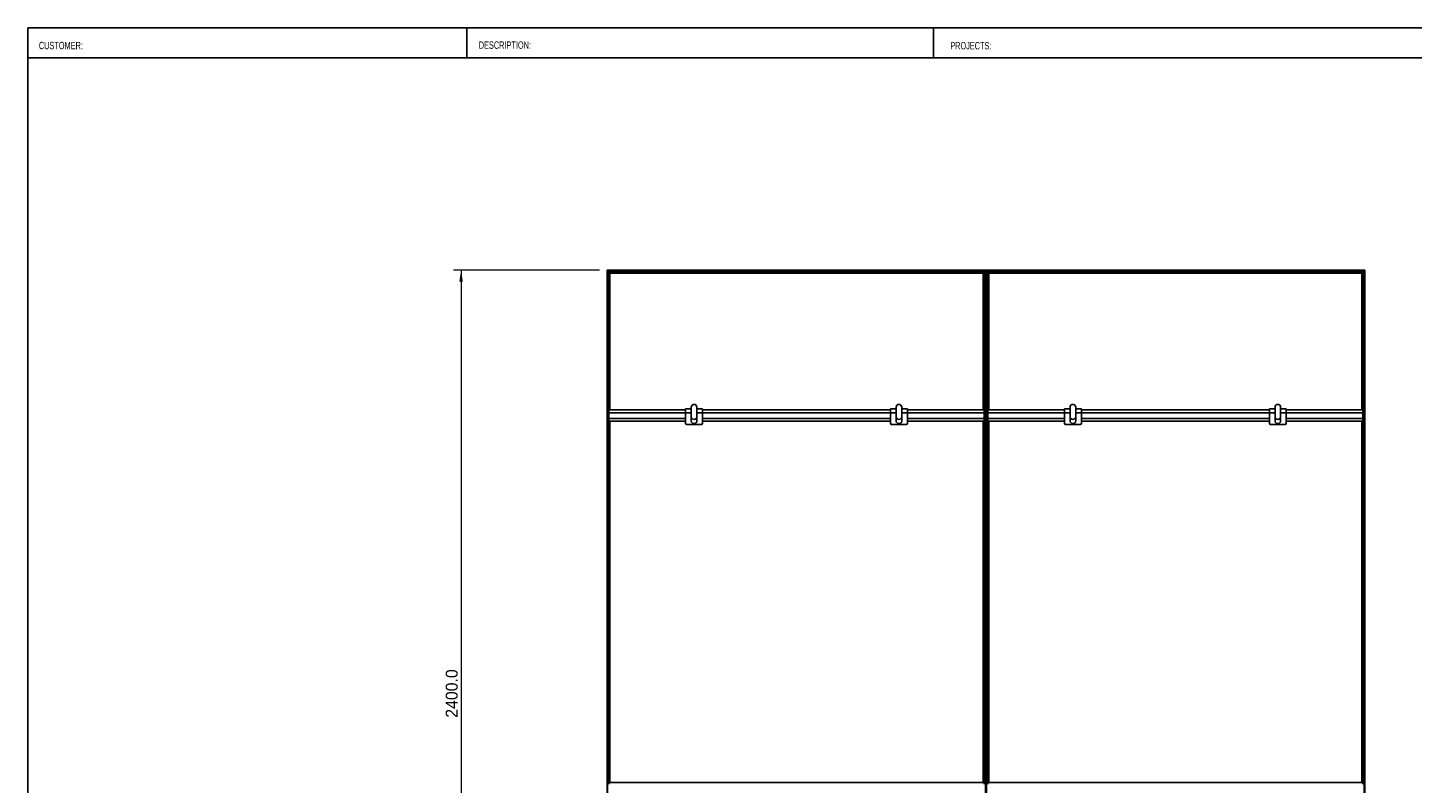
# Model space of a CAD drawing. Header units: millimetres. Extents: x 130 to 5859, y 139 to 4070.
# Tile 2 of 3: x 130 to 3806, y 2064 to 4070. Entities that reach past the tile are written whole.
import ezdxf

# ---------------------------------------------------------------- set-up
doc = ezdxf.new("R2010")
doc.units = ezdxf.units.MM
doc.header["$LTSCALE"] = 20
doc.layers.add('1轮廓实线层', color=7, linetype='Continuous')
doc.styles.add('SLDTEXTSTYLE1', font='Arial Narrow', dxfattribs={"width": 0.87})
doc.styles.add('SLDTEXTSTYLE2', font='ARIAL.TTF', dxfattribs={"width": 0.948})
doc.styles.add('SLDTEXTSTYLE3', font='ARIALBD.TTF', dxfattribs={"width": 0.948})
doc.dimstyles.new('SLDDIMSTYLE0', dxfattribs={"dimtxt": 30.819824, "dimasz": 30.819824, "dimexe": 0, "dimexo": 0.0625, "dimgap": 7.704956, "dimtad": 1, "dimdec": 1, "dimrnd": 1e-09, "dimzin": 4, "dimdsep": 46, "dimtxsty": 'SLDTEXTSTYLE3', "dimsah": 1, "dimcen": 0.09, "dimadec": 0, "dimazin": 1, "dimtfac": 1, "dimtdec": 1, "dimtofl": 0, "dimtmove": 0, "dimatfit": 3, "dimfxl": 1, "dimfrac": 2, "dimtolj": 1, "dimtzin": 12, "dimarcsym": 0})

# ---------------------------------------------------------------- blocks, each defined once
blk = doc.blocks.new('_D')
at = {"color": 7, "linetype": 'Continuous', "lineweight": 18}
for p, q in [((1648.5, 3426.3), (1261, 3426.3)), ((1281, 3426.3), (1281, 1026.3)), ((1648.5, 1026.3), (1261, 1026.3))]:
    blk.add_line(p, q, dxfattribs=at)
for points in [[(1281, 3426.3), (1276.3, 3395.5), (1285.8, 3395.5)], [(1281, 1026.3), (1285.8, 1057.1), (1276.3, 1057.1)]]:
    blk.add_solid(points, dxfattribs=at)
at = {"color": 7, "linetype": 'Continuous', "lineweight": 18, "insert": (1240.1, 2238.4), "char_height": 31.75, "attachment_point": 1, "rotation": 90, "style": 'SLDTEXTSTYLE2'}
blk.add_mtext('2400.0', dxfattribs=at)

msp = doc.modelspace()

# ---------------------------------------------------------------- linework, layer by layer
at = {"color": 7, "linetype": 'Continuous', "lineweight": 25}
for p, q in [((5806.63, 4070), (130.48, 4070)), ((130.48, 140), (130.48, 4070)), ((1296.01, 3990), (1296.01, 4070)), ((2534.93, 3990), (2534.93, 4070)), ((130.48, 3990), (5806.63, 3990))]:
    msp.add_line(p, q, dxfattribs=at)
at = {"layer": '1轮廓实线层'}
for p, q in [((2674.22, 3426.29), (1668.48, 3426.29)), ((1668.48, 3426.29), (1668.48, 1026.29)), ((2673.87, 3425.94), (1668.83, 3425.94)), ((1669.63, 3425.14), (1668.83, 3425.94)), ((1668.83, 1026.64), (1668.83, 3425.94)), ((1668.83, 3425.94), (1669.63, 3425.14)), ((2673.07, 3425.14), (1669.63, 3425.14)), ((1669.63, 3425.14), (1669.63, 1027.44)), ((2672.72, 3424.79), (1669.98, 3424.79)), ((1673.73, 3421.04), (1669.98, 3424.79)), ((1669.98, 1027.79), (1669.98, 3424.79)), ((1673.73, 3421.04), (1669.98, 3424.79)), ((1669.98, 3420.09), (1673.73, 3420.09)), ((2668.97, 3421.04), (1673.73, 3421.04)), ((1673.73, 3421.04), (1673.73, 3055.49)), ((1673.73, 3055.49), (1674.08, 3420.69)), ((2668.62, 3420.69), (1674.08, 3420.69)), ((1674.88, 3419.89), (1674.08, 3420.69)), ((1674.08, 3420.69), (1674.88, 3419.89)), ((2667.82, 3419.89), (1674.88, 3419.89)), ((1674.88, 3419.89), (1675.23, 3055.49)), ((2667.47, 3419.54), (1675.23, 3419.54)), ((1675.93, 3418.84), (1675.23, 3419.54)), ((1675.23, 3055.49), (1675.23, 3419.54)), ((1675.93, 3418.84), (1675.23, 3419.54)), ((2666.77, 3418.84), (1675.93, 3418.84)), ((1675.93, 3055.49), (1675.93, 3418.84)), ((2666.77, 3418.84), (2667.47, 3419.54)), ((2666.77, 3418.84), (2667.47, 3419.54)), ((2666.77, 3055.49), (2666.77, 3418.84)), ((2667.47, 3055.49), (2667.82, 3419.89)), ((2667.47, 3419.54), (2667.47, 3055.49)), ((2667.82, 3419.89), (2668.62, 3420.69)), ((2668.62, 3420.69), (2667.82, 3419.89)), ((2668.62, 3420.69), (2668.97, 3055.49)), ((2668.97, 3421.04), (2672.72, 3424.79)), ((2668.97, 3421.04), (2672.72, 3424.79)), ((2668.97, 3055.49), (2668.97, 3421.04)), ((2672.72, 3420.09), (2668.97, 3420.09)), ((2672.72, 3424.79), (2672.72, 1027.79)), ((2673.07, 3425.14), (2673.87, 3425.94)), ((2673.87, 3425.94), (2673.07, 3425.14)), ((2673.07, 1027.44), (2673.07, 3425.14)), ((2673.87, 3425.94), (2673.87, 1026.64)), ((3679.96, 3426.29), (2674.22, 3426.29)), ((2674.22, 3426.29), (2674.22, 1026.29)), ((2674.22, 1026.29), (2674.22, 3426.29)), ((3679.61, 3425.94), (2674.57, 3425.94)), ((2675.37, 3425.14), (2674.57, 3425.94)), ((2674.57, 1026.64), (2674.57, 3425.94)), ((2674.57, 3425.94), (2675.37, 3425.14)), ((3678.81, 3425.14), (2675.37, 3425.14)), ((2675.37, 3425.14), (2675.37, 1027.44)), ((3678.46, 3424.79), (2675.72, 3424.79)), ((2679.47, 3421.04), (2675.72, 3424.79)), ((2675.72, 1027.79), (2675.72, 3424.79)), ((2679.47, 3421.04), (2675.72, 3424.79)), ((2675.72, 3420.09), (2679.47, 3420.09)), ((3674.71, 3421.04), (2679.47, 3421.04)), ((2679.47, 3421.04), (2679.47, 3055.49)), ((2679.47, 3055.49), (2679.82, 3420.69)), ((3674.36, 3420.69), (2679.82, 3420.69)), ((2680.62, 3419.89), (2679.82, 3420.69)), ((2679.82, 3420.69), (2680.62, 3419.89)), ((3673.56, 3419.89), (2680.62, 3419.89)), ((2680.62, 3419.89), (2680.97, 3055.49)), ((3673.21, 3419.54), (2680.97, 3419.54)), ((2681.67, 3418.84), (2680.97, 3419.54)), ((2680.97, 3055.49), (2680.97, 3419.54)), ((2681.67, 3418.84), (2680.97, 3419.54)), ((2681.67, 3055.49), (2681.67, 3418.84)), ((3672.51, 3418.84), (2681.67, 3418.84)), ((3672.51, 3418.84), (3673.21, 3419.54)), ((3672.51, 3418.84), (3673.21, 3419.54)), ((3672.51, 3055.49), (3672.51, 3418.84)), ((3673.21, 3055.49), (3673.56, 3419.89)), ((3673.21, 3419.54), (3673.21, 3055.49)), ((3673.56, 3419.89), (3674.36, 3420.69)), ((3674.36, 3420.69), (3673.56, 3419.89)), ((3674.36, 3420.69), (3674.71, 3055.49)), ((3674.71, 3421.04), (3678.46, 3424.79)), ((3674.71, 3421.04), (3678.46, 3424.79)), ((3674.71, 3055.49), (3674.71, 3421.04)), ((3678.46, 3420.09), (3674.71, 3420.09)), ((3678.46, 3424.79), (3678.46, 1027.79)), ((3678.81, 3425.14), (3679.61, 3425.94)), ((3679.61, 3425.94), (3678.81, 3425.14)), ((3678.81, 1027.44), (3678.81, 3425.14)), ((3679.61, 3425.94), (3679.61, 1026.64)), ((3679.96, 1026.29), (3679.96, 3426.29)), ((1673.73, 3400.49), (1669.98, 3400.49)), ((1669.98, 3388.09), (1673.73, 3388.09)), ((2668.97, 3400.49), (2672.72, 3400.49)), ((2672.72, 3388.09), (2668.97, 3388.09)), ((2679.47, 3400.49), (2675.72, 3400.49)), ((2675.72, 3388.09), (2679.47, 3388.09)), ((3674.71, 3400.49), (3678.46, 3400.49)), ((3678.46, 3388.09), (3674.71, 3388.09)), ((1673.73, 3368.49), (1669.98, 3368.49)), ((1669.98, 3356.09), (1673.73, 3356.09)), ((2668.97, 3368.49), (2672.72, 3368.49)), ((2672.72, 3356.09), (2668.97, 3356.09)), ((2679.47, 3368.49), (2675.72, 3368.49)), ((2675.72, 3356.09), (2679.47, 3356.09)), ((3674.71, 3368.49), (3678.46, 3368.49)), ((3678.46, 3356.09), (3674.71, 3356.09)), ((1673.73, 3336.49), (1669.98, 3336.49)), ((1669.98, 3324.09), (1673.73, 3324.09)), ((2668.97, 3336.49), (2672.72, 3336.49)), ((2672.72, 3324.09), (2668.97, 3324.09)), ((2679.47, 3336.49), (2675.72, 3336.49)), ((2675.72, 3324.09), (2679.47, 3324.09)), ((3674.71, 3336.49), (3678.46, 3336.49)), ((3678.46, 3324.09), (3674.71, 3324.09)), ((1673.73, 3304.49), (1669.98, 3304.49)), ((1669.98, 3292.09), (1673.73, 3292.09)), ((1673.73, 3272.49), (1669.98, 3272.49)), ((2668.97, 3304.49), (2672.72, 3304.49)), ((2672.72, 3292.09), (2668.97, 3292.09)), ((2668.97, 3272.49), (2672.72, 3272.49)), ((2679.47, 3304.49), (2675.72, 3304.49)), ((2675.72, 3292.09), (2679.47, 3292.09)), ((2679.47, 3272.49), (2675.72, 3272.49)), ((3674.71, 3304.49), (3678.46, 3304.49)), ((3678.46, 3292.09), (3674.71, 3292.09)), ((3674.71, 3272.49), (3678.46, 3272.49)), ((1669.98, 3260.09), (1673.73, 3260.09)), ((1673.73, 3240.49), (1669.98, 3240.49)), ((2672.72, 3260.09), (2668.97, 3260.09)), ((2668.97, 3240.49), (2672.72, 3240.49)), ((2675.72, 3260.09), (2679.47, 3260.09)), ((2679.47, 3240.49), (2675.72, 3240.49)), ((3678.46, 3260.09), (3674.71, 3260.09)), ((3674.71, 3240.49), (3678.46, 3240.49)), ((1669.98, 3228.09), (1673.73, 3228.09)), ((1673.73, 3208.49), (1669.98, 3208.49)), ((2672.72, 3228.09), (2668.97, 3228.09)), ((2668.97, 3208.49), (2672.72, 3208.49)), ((2675.72, 3228.09), (2679.47, 3228.09)), ((2679.47, 3208.49), (2675.72, 3208.49)), ((3678.46, 3228.09), (3674.71, 3228.09)), ((3674.71, 3208.49), (3678.46, 3208.49)), ((1669.98, 3196.09), (1673.73, 3196.09)), ((1673.73, 3176.49), (1669.98, 3176.49)), ((1669.98, 3164.09), (1673.73, 3164.09)), ((2672.72, 3196.09), (2668.97, 3196.09)), ((2668.97, 3176.49), (2672.72, 3176.49)), ((2672.72, 3164.09), (2668.97, 3164.09)), ((2675.72, 3196.09), (2679.47, 3196.09)), ((2679.47, 3176.49), (2675.72, 3176.49)), ((2675.72, 3164.09), (2679.47, 3164.09)), ((3678.46, 3196.09), (3674.71, 3196.09)), ((3674.71, 3176.49), (3678.46, 3176.49)), ((3678.46, 3164.09), (3674.71, 3164.09)), ((1673.73, 3144.49), (1669.98, 3144.49)), ((1669.98, 3132.09), (1673.73, 3132.09)), ((2668.97, 3144.49), (2672.72, 3144.49)), ((2672.72, 3132.09), (2668.97, 3132.09)), ((2679.47, 3144.49), (2675.72, 3144.49)), ((2675.72, 3132.09), (2679.47, 3132.09)), ((3674.71, 3144.49), (3678.46, 3144.49)), ((3678.46, 3132.09), (3674.71, 3132.09)), ((1673.73, 3112.49), (1669.98, 3112.49)), ((1669.98, 3100.09), (1673.73, 3100.09)), ((2668.97, 3112.49), (2672.72, 3112.49)), ((2672.72, 3100.09), (2668.97, 3100.09)), ((2679.47, 3112.49), (2675.72, 3112.49)), ((2675.72, 3100.09), (2679.47, 3100.09)), ((3674.71, 3112.49), (3678.46, 3112.49)), ((3678.46, 3100.09), (3674.71, 3100.09)), ((1673.73, 3080.49), (1669.98, 3080.49)), ((1669.98, 3068.09), (1673.73, 3068.09)), ((1673.35, 3058.49), (1670.35, 3058.49)), ((1670.35, 3058.49), (1670.35, 3049.49)), ((1673.35, 3058.49), (1673.35, 3049.49)), ((1876.85, 3055.49), (1673.73, 3055.49)), ((1891.85, 3058.64), (1876.85, 3058.64)), ((1876.85, 3058.64), (1876.85, 3047.99)), ((1891.85, 3037.65), (1891.85, 3062.63)), ((1906.85, 3037.65), (1906.85, 3062.63)), ((1921.85, 3058.64), (1906.85, 3058.64)), ((1921.85, 3058.64), (1921.85, 3047.99)), ((2420.85, 3055.49), (1921.85, 3055.49)), ((2435.85, 3058.64), (2420.85, 3058.64)), ((2420.85, 3058.64), (2420.85, 3047.99)), ((2435.85, 3037.65), (2435.85, 3062.63)), ((2450.85, 3037.65), (2450.85, 3062.63)), ((2465.85, 3058.64), (2450.85, 3058.64)), ((2465.85, 3058.64), (2465.85, 3047.99)), ((2668.97, 3055.49), (2465.85, 3055.49)), ((2668.97, 3080.49), (2672.72, 3080.49)), ((2672.72, 3068.09), (2668.97, 3068.09)), ((2672.35, 3058.49), (2669.35, 3058.49)), ((2669.35, 3058.49), (2669.35, 3049.49)), ((2672.35, 3058.49), (2672.35, 3049.49)), ((2679.47, 3080.49), (2675.72, 3080.49)), ((2675.72, 3068.09), (2679.47, 3068.09)), ((2679.09, 3058.49), (2676.09, 3058.49)), ((2676.09, 3058.49), (2676.09, 3049.49)), ((2679.09, 3058.49), (2679.09, 3049.49)), ((2882.59, 3055.49), (2679.47, 3055.49)), ((2897.59, 3058.64), (2882.59, 3058.64)), ((2882.59, 3058.64), (2882.59, 3047.99)), ((2897.59, 3037.65), (2897.59, 3062.63)), ((2912.59, 3037.65), (2912.59, 3062.63)), ((2927.59, 3058.64), (2912.59, 3058.64)), ((2927.59, 3058.64), (2927.59, 3047.99)), ((3426.59, 3055.49), (2927.59, 3055.49)), ((3441.59, 3058.64), (3426.59, 3058.64)), ((3426.59, 3058.64), (3426.59, 3047.99)), ((3441.59, 3037.65), (3441.59, 3062.63)), ((3456.59, 3037.65), (3456.59, 3062.63)), ((3471.59, 3058.64), (3456.59, 3058.64)), ((3471.59, 3058.64), (3471.59, 3047.99)), ((3674.71, 3055.49), (3471.59, 3055.49)), ((3674.71, 3080.49), (3678.46, 3080.49)), ((3678.46, 3068.09), (3674.71, 3068.09)), ((3678.09, 3058.49), (3675.09, 3058.49)), ((3675.09, 3058.49), (3675.09, 3049.49)), ((3678.09, 3058.49), (3678.09, 3049.49)), ((1670.35, 3048.49), (1669.98, 3048.49)), ((1669.98, 3036.09), (1670.35, 3036.09)), ((1670.35, 3016.49), (1669.98, 3016.49)), ((1673.35, 3049.49), (1670.35, 3049.49)), ((1670.35, 3021.58), (1670.35, 3049.49)), ((1673.35, 3021.58), (1670.35, 3021.58)), ((1670.35, 3021.58), (1670.35, 3017.78)), ((1673.35, 3017.78), (1670.35, 3017.78)), ((1670.35, 2979.98), (1670.35, 3017.78)), ((1673.35, 3021.58), (1673.35, 3049.49)), ((1673.35, 3047.99), (1876.85, 3047.99)), ((1673.35, 3032.99), (1876.85, 3032.99)), ((1673.35, 3025.49), (1876.85, 3025.49)), ((1673.35, 3021.58), (1673.35, 3017.78)), ((1673.35, 2979.98), (1673.35, 3017.78)), ((1673.73, 3016.49), (1673.35, 3016.49)), ((1674.08, 3025.49), (1673.73, 2066.77)), ((1673.73, 2066.77), (1674.08, 3025.49)), ((1674.88, 2066.77), (1675.23, 3025.49)), ((1675.23, 3025.49), (1674.88, 2066.77)), ((1675.93, 2066.77), (1675.93, 3025.49)), ((1876.85, 3047.99), (1876.85, 3019.99)), ((1876.85, 3047.99), (1891.85, 3047.99)), ((1879.85, 3016.99), (1918.85, 3016.99)), ((1891.85, 3037.58), (1891.85, 3037.65)), ((1891.85, 3026.49), (1891.85, 3037.58)), ((1906.85, 3047.99), (1921.85, 3047.99)), ((1906.85, 3037.65), (1906.85, 3037.58)), ((1906.85, 3037.58), (1906.85, 3026.49)), ((1921.85, 3047.99), (1921.85, 3019.99)), ((1921.85, 3047.99), (2420.85, 3047.99)), ((1921.85, 3032.99), (2420.85, 3032.99)), ((1921.85, 3025.49), (2420.85, 3025.49)), ((2420.85, 3047.99), (2420.85, 3019.99)), ((2420.85, 3047.99), (2435.85, 3047.99)), ((2423.85, 3016.99), (2462.85, 3016.99)), ((2435.85, 3037.58), (2435.85, 3037.65)), ((2435.85, 3026.49), (2435.85, 3037.58)), ((2450.85, 3047.99), (2465.85, 3047.99)), ((2450.85, 3037.65), (2450.85, 3037.58)), ((2450.85, 3037.58), (2450.85, 3026.49)), ((2465.85, 3047.99), (2465.85, 3019.99)), ((2465.85, 3047.99), (2669.35, 3047.99)), ((2465.85, 3032.99), (2669.35, 3032.99)), ((2465.85, 3025.49), (2668.97, 3025.49)), ((2666.77, 2066.77), (2666.77, 3025.49)), ((2667.82, 3025.49), (2667.47, 2066.77)), ((2667.47, 2066.77), (2667.82, 3025.49)), ((2668.62, 2066.77), (2668.97, 3025.49)), ((2668.97, 3025.49), (2668.62, 2066.77)), ((2668.97, 3016.49), (2669.35, 3016.49)), ((2672.35, 3049.49), (2669.35, 3049.49)), ((2669.35, 3021.58), (2669.35, 3049.49)), ((2672.35, 3021.58), (2669.35, 3021.58)), ((2669.35, 3021.58), (2669.35, 3017.78)), ((2672.35, 3017.78), (2669.35, 3017.78)), ((2669.35, 2979.98), (2669.35, 3017.78)), ((2672.35, 3021.58), (2672.35, 3049.49)), ((2672.35, 3048.49), (2672.72, 3048.49)), ((2672.72, 3036.09), (2672.35, 3036.09)), ((2672.35, 3021.58), (2672.35, 3017.78)), ((2672.35, 2979.98), (2672.35, 3017.78)), ((2672.35, 3016.49), (2672.72, 3016.49)), ((2676.09, 3048.49), (2675.72, 3048.49)), ((2675.72, 3036.09), (2676.09, 3036.09)), ((2676.09, 3016.49), (2675.72, 3016.49)), ((2679.09, 3049.49), (2676.09, 3049.49)), ((2676.09, 3021.58), (2676.09, 3049.49)), ((2679.09, 3021.58), (2676.09, 3021.58)), ((2676.09, 3021.58), (2676.09, 3017.78)), ((2679.09, 3017.78), (2676.09, 3017.78)), ((2676.09, 2979.98), (2676.09, 3017.78)), ((2679.09, 3021.58), (2679.09, 3049.49)), ((2679.09, 3047.99), (2882.59, 3047.99)), ((2679.09, 3032.99), (2882.59, 3032.99)), ((2679.09, 3025.49), (2882.59, 3025.49)), ((2679.09, 3021.58), (2679.09, 3017.78)), ((2679.09, 2979.98), (2679.09, 3017.78)), ((2679.47, 3016.49), (2679.09, 3016.49)), ((2679.82, 3025.49), (2679.47, 2066.77)), ((2679.47, 2066.77), (2679.82, 3025.49)), ((2680.62, 2066.77), (2680.97, 3025.49)), ((2680.97, 3025.49), (2680.62, 2066.77)), ((2681.67, 2066.77), (2681.67, 3025.49)), ((2882.59, 3047.99), (2882.59, 3019.99)), ((2882.59, 3047.99), (2897.59, 3047.99)), ((2885.59, 3016.99), (2924.59, 3016.99)), ((2897.59, 3037.58), (2897.59, 3037.65)), ((2897.59, 3026.49), (2897.59, 3037.58)), ((2912.59, 3047.99), (2927.59, 3047.99)), ((2912.59, 3037.65), (2912.59, 3037.58)), ((2912.59, 3037.58), (2912.59, 3026.49)), ((2927.59, 3047.99), (2927.59, 3019.99)), ((2927.59, 3047.99), (3426.59, 3047.99)), ((2927.59, 3032.99), (3426.59, 3032.99)), ((2927.59, 3025.49), (3426.59, 3025.49)), ((3426.59, 3047.99), (3426.59, 3019.99)), ((3426.59, 3047.99), (3441.59, 3047.99)), ((3429.59, 3016.99), (3468.59, 3016.99)), ((3441.59, 3037.58), (3441.59, 3037.65)), ((3441.59, 3026.49), (3441.59, 3037.58)), ((3456.59, 3047.99), (3471.59, 3047.99)), ((3456.59, 3037.65), (3456.59, 3037.58)), ((3456.59, 3037.58), (3456.59, 3026.49)), ((3471.59, 3047.99), (3471.59, 3019.99)), ((3471.59, 3047.99), (3675.09, 3047.99)), ((3471.59, 3032.99), (3675.09, 3032.99)), ((3471.59, 3025.49), (3674.71, 3025.49)), ((3672.51, 2066.77), (3672.51, 3025.49)), ((3673.56, 3025.49), (3673.21, 2066.77)), ((3673.21, 2066.77), (3673.56, 3025.49)), ((3674.36, 2066.77), (3674.71, 3025.49)), ((3674.71, 3025.49), (3674.36, 2066.77)), ((3674.71, 3016.49), (3675.09, 3016.49)), ((3678.09, 3049.49), (3675.09, 3049.49)), ((3675.09, 3021.58), (3675.09, 3049.49)), ((3678.09, 3021.58), (3675.09, 3021.58)), ((3675.09, 3021.58), (3675.09, 3017.78)), ((3678.09, 3017.78), (3675.09, 3017.78)), ((3675.09, 2979.98), (3675.09, 3017.78)), ((3678.09, 3021.58), (3678.09, 3049.49)), ((3678.09, 3048.49), (3678.46, 3048.49)), ((3678.46, 3036.09), (3678.09, 3036.09)), ((3678.09, 3021.58), (3678.09, 3017.78)), ((3678.09, 2979.98), (3678.09, 3017.78)), ((3678.09, 3016.49), (3678.46, 3016.49)), ((1669.98, 3004.09), (1670.35, 3004.09)), ((1670.35, 2984.49), (1669.98, 2984.49)), ((1673.35, 2979.98), (1670.35, 2979.98)), ((1670.35, 2979.98), (1670.35, 2977.09)), ((1673.35, 3004.09), (1673.73, 3004.09)), ((1673.73, 2984.49), (1673.35, 2984.49)), ((1673.35, 2979.98), (1673.35, 2977.09)), ((2669.35, 3004.09), (2668.97, 3004.09)), ((2668.97, 2984.49), (2669.35, 2984.49)), ((2672.35, 2979.98), (2669.35, 2979.98)), ((2669.35, 2979.98), (2669.35, 2977.09)), ((2672.72, 3004.09), (2672.35, 3004.09)), ((2672.35, 2984.49), (2672.72, 2984.49)), ((2672.35, 2979.98), (2672.35, 2977.09)), ((2675.72, 3004.09), (2676.09, 3004.09)), ((2676.09, 2984.49), (2675.72, 2984.49)), ((2679.09, 2979.98), (2676.09, 2979.98)), ((2676.09, 2979.98), (2676.09, 2977.09)), ((2679.09, 3004.09), (2679.47, 3004.09)), ((2679.47, 2984.49), (2679.09, 2984.49)), ((2679.09, 2979.98), (2679.09, 2977.09)), ((3675.09, 3004.09), (3674.71, 3004.09)), ((3674.71, 2984.49), (3675.09, 2984.49)), ((3678.09, 2979.98), (3675.09, 2979.98)), ((3675.09, 2979.98), (3675.09, 2977.09)), ((3678.46, 3004.09), (3678.09, 3004.09)), ((3678.09, 2984.49), (3678.46, 2984.49)), ((3678.09, 2979.98), (3678.09, 2977.09)), ((1669.98, 2972.09), (1673.73, 2972.09)), ((1673.73, 2952.49), (1669.98, 2952.49)), ((1673.35, 2977.09), (1670.35, 2977.09)), ((2672.72, 2972.09), (2668.97, 2972.09)), ((2668.97, 2952.49), (2672.72, 2952.49)), ((2672.35, 2977.09), (2669.35, 2977.09)), ((2675.72, 2972.09), (2679.47, 2972.09)), ((2679.47, 2952.49), (2675.72, 2952.49)), ((2679.09, 2977.09), (2676.09, 2977.09)), ((3678.46, 2972.09), (3674.71, 2972.09)), ((3674.71, 2952.49), (3678.46, 2952.49)), ((3678.09, 2977.09), (3675.09, 2977.09)), ((1669.98, 2940.09), (1673.73, 2940.09)), ((1673.73, 2920.49), (1669.98, 2920.49)), ((1669.98, 2908.09), (1673.73, 2908.09)), ((2672.72, 2940.09), (2668.97, 2940.09)), ((2668.97, 2920.49), (2672.72, 2920.49)), ((2672.72, 2908.09), (2668.97, 2908.09)), ((2675.72, 2940.09), (2679.47, 2940.09)), ((2679.47, 2920.49), (2675.72, 2920.49)), ((2675.72, 2908.09), (2679.47, 2908.09)), ((3678.46, 2940.09), (3674.71, 2940.09)), ((3674.71, 2920.49), (3678.46, 2920.49)), ((3678.46, 2908.09), (3674.71, 2908.09)), ((1673.73, 2888.49), (1669.98, 2888.49)), ((1669.98, 2876.09), (1673.73, 2876.09)), ((2668.97, 2888.49), (2672.72, 2888.49)), ((2672.72, 2876.09), (2668.97, 2876.09)), ((2679.47, 2888.49), (2675.72, 2888.49)), ((2675.72, 2876.09), (2679.47, 2876.09)), ((3674.71, 2888.49), (3678.46, 2888.49)), ((3678.46, 2876.09), (3674.71, 2876.09)), ((1673.73, 2856.49), (1669.98, 2856.49)), ((1669.98, 2844.09), (1673.73, 2844.09)), ((2668.97, 2856.49), (2672.72, 2856.49)), ((2672.72, 2844.09), (2668.97, 2844.09)), ((2679.47, 2856.49), (2675.72, 2856.49)), ((2675.72, 2844.09), (2679.47, 2844.09)), ((3674.71, 2856.49), (3678.46, 2856.49)), ((3678.46, 2844.09), (3674.71, 2844.09)), ((1673.73, 2824.49), (1669.98, 2824.49)), ((1669.98, 2812.09), (1673.73, 2812.09)), ((2668.97, 2824.49), (2672.72, 2824.49)), ((2672.72, 2812.09), (2668.97, 2812.09)), ((2679.47, 2824.49), (2675.72, 2824.49)), ((2675.72, 2812.09), (2679.47, 2812.09)), ((3674.71, 2824.49), (3678.46, 2824.49)), ((3678.46, 2812.09), (3674.71, 2812.09)), ((1673.73, 2792.49), (1669.98, 2792.49)), ((1669.98, 2780.09), (1673.73, 2780.09)), ((1673.73, 2760.49), (1669.98, 2760.49)), ((2668.97, 2792.49), (2672.72, 2792.49)), ((2672.72, 2780.09), (2668.97, 2780.09)), ((2668.97, 2760.49), (2672.72, 2760.49)), ((2679.47, 2792.49), (2675.72, 2792.49)), ((2675.72, 2780.09), (2679.47, 2780.09)), ((2679.47, 2760.49), (2675.72, 2760.49)), ((3674.71, 2792.49), (3678.46, 2792.49)), ((3678.46, 2780.09), (3674.71, 2780.09)), ((3674.71, 2760.49), (3678.46, 2760.49)), ((1669.98, 2748.09), (1673.73, 2748.09)), ((1673.73, 2728.49), (1669.98, 2728.49)), ((2672.72, 2748.09), (2668.97, 2748.09)), ((2668.97, 2728.49), (2672.72, 2728.49)), ((2675.72, 2748.09), (2679.47, 2748.09)), ((2679.47, 2728.49), (2675.72, 2728.49)), ((3678.46, 2748.09), (3674.71, 2748.09)), ((3674.71, 2728.49), (3678.46, 2728.49)), ((1669.98, 2716.09), (1673.73, 2716.09)), ((1673.73, 2696.49), (1669.98, 2696.49)), ((1669.98, 2684.09), (1673.73, 2684.09)), ((2672.72, 2716.09), (2668.97, 2716.09)), ((2668.97, 2696.49), (2672.72, 2696.49)), ((2672.72, 2684.09), (2668.97, 2684.09)), ((2675.72, 2716.09), (2679.47, 2716.09)), ((2679.47, 2696.49), (2675.72, 2696.49)), ((2675.72, 2684.09), (2679.47, 2684.09)), ((3678.46, 2716.09), (3674.71, 2716.09)), ((3674.71, 2696.49), (3678.46, 2696.49)), ((3678.46, 2684.09), (3674.71, 2684.09)), ((1673.73, 2664.49), (1669.98, 2664.49)), ((1669.98, 2652.09), (1673.73, 2652.09)), ((2668.97, 2664.49), (2672.72, 2664.49)), ((2672.72, 2652.09), (2668.97, 2652.09)), ((2679.47, 2664.49), (2675.72, 2664.49)), ((2675.72, 2652.09), (2679.47, 2652.09)), ((3674.71, 2664.49), (3678.46, 2664.49)), ((3678.46, 2652.09), (3674.71, 2652.09)), ((1673.73, 2632.49), (1669.98, 2632.49)), ((1669.98, 2620.09), (1673.73, 2620.09)), ((2668.97, 2632.49), (2672.72, 2632.49)), ((2672.72, 2620.09), (2668.97, 2620.09)), ((2679.47, 2632.49), (2675.72, 2632.49)), ((2675.72, 2620.09), (2679.47, 2620.09)), ((3674.71, 2632.49), (3678.46, 2632.49)), ((3678.46, 2620.09), (3674.71, 2620.09)), ((1673.73, 2600.49), (1669.98, 2600.49)), ((1669.98, 2588.09), (1673.73, 2588.09)), ((2668.97, 2600.49), (2672.72, 2600.49)), ((2672.72, 2588.09), (2668.97, 2588.09)), ((2679.47, 2600.49), (2675.72, 2600.49)), ((2675.72, 2588.09), (2679.47, 2588.09)), ((3674.71, 2600.49), (3678.46, 2600.49)), ((3678.46, 2588.09), (3674.71, 2588.09)), ((1673.73, 2568.49), (1669.98, 2568.49)), ((1669.98, 2556.09), (1673.73, 2556.09)), ((1673.73, 2536.49), (1669.98, 2536.49)), ((2668.97, 2568.49), (2672.72, 2568.49)), ((2672.72, 2556.09), (2668.97, 2556.09)), ((2668.97, 2536.49), (2672.72, 2536.49)), ((2679.47, 2568.49), (2675.72, 2568.49)), ((2675.72, 2556.09), (2679.47, 2556.09)), ((2679.47, 2536.49), (2675.72, 2536.49)), ((3674.71, 2568.49), (3678.46, 2568.49)), ((3678.46, 2556.09), (3674.71, 2556.09)), ((3674.71, 2536.49), (3678.46, 2536.49)), ((1669.98, 2524.09), (1673.73, 2524.09)), ((1673.73, 2504.49), (1669.98, 2504.49)), ((2672.72, 2524.09), (2668.97, 2524.09)), ((2668.97, 2504.49), (2672.72, 2504.49)), ((2675.72, 2524.09), (2679.47, 2524.09)), ((2679.47, 2504.49), (2675.72, 2504.49)), ((3678.46, 2524.09), (3674.71, 2524.09)), ((3674.71, 2504.49), (3678.46, 2504.49)), ((1669.98, 2492.09), (1673.73, 2492.09)), ((1673.73, 2472.49), (1669.98, 2472.49)), ((2672.72, 2492.09), (2668.97, 2492.09)), ((2668.97, 2472.49), (2672.72, 2472.49)), ((2675.72, 2492.09), (2679.47, 2492.09)), ((2679.47, 2472.49), (2675.72, 2472.49)), ((3678.46, 2492.09), (3674.71, 2492.09)), ((3674.71, 2472.49), (3678.46, 2472.49)), ((1669.98, 2460.09), (1673.73, 2460.09)), ((1673.73, 2440.49), (1669.98, 2440.49)), ((1669.98, 2428.09), (1673.73, 2428.09)), ((2672.72, 2460.09), (2668.97, 2460.09)), ((2668.97, 2440.49), (2672.72, 2440.49)), ((2672.72, 2428.09), (2668.97, 2428.09)), ((2675.72, 2460.09), (2679.47, 2460.09)), ((2679.47, 2440.49), (2675.72, 2440.49)), ((2675.72, 2428.09), (2679.47, 2428.09)), ((3678.46, 2460.09), (3674.71, 2460.09)), ((3674.71, 2440.49), (3678.46, 2440.49)), ((3678.46, 2428.09), (3674.71, 2428.09)), ((1673.73, 2408.49), (1669.98, 2408.49)), ((1669.98, 2396.09), (1673.73, 2396.09)), ((2668.97, 2408.49), (2672.72, 2408.49)), ((2672.72, 2396.09), (2668.97, 2396.09)), ((2679.47, 2408.49), (2675.72, 2408.49)), ((2675.72, 2396.09), (2679.47, 2396.09)), ((3674.71, 2408.49), (3678.46, 2408.49)), ((3678.46, 2396.09), (3674.71, 2396.09)), ((1673.73, 2376.49), (1669.98, 2376.49)), ((1669.98, 2364.09), (1673.73, 2364.09)), ((2668.97, 2376.49), (2672.72, 2376.49)), ((2672.72, 2364.09), (2668.97, 2364.09)), ((2679.47, 2376.49), (2675.72, 2376.49)), ((2675.72, 2364.09), (2679.47, 2364.09)), ((3674.71, 2376.49), (3678.46, 2376.49)), ((3678.46, 2364.09), (3674.71, 2364.09)), ((1673.73, 2344.49), (1669.98, 2344.49)), ((1669.98, 2332.09), (1673.73, 2332.09)), ((2668.97, 2344.49), (2672.72, 2344.49)), ((2672.72, 2332.09), (2668.97, 2332.09)), ((2679.47, 2344.49), (2675.72, 2344.49)), ((2675.72, 2332.09), (2679.47, 2332.09)), ((3674.71, 2344.49), (3678.46, 2344.49)), ((3678.46, 2332.09), (3674.71, 2332.09)), ((1673.73, 2312.49), (1669.98, 2312.49)), ((1669.98, 2300.09), (1673.73, 2300.09)), ((1673.73, 2280.49), (1669.98, 2280.49)), ((2668.97, 2312.49), (2672.72, 2312.49)), ((2672.72, 2300.09), (2668.97, 2300.09)), ((2668.97, 2280.49), (2672.72, 2280.49)), ((2679.47, 2312.49), (2675.72, 2312.49)), ((2675.72, 2300.09), (2679.47, 2300.09)), ((2679.47, 2280.49), (2675.72, 2280.49)), ((3674.71, 2312.49), (3678.46, 2312.49)), ((3678.46, 2300.09), (3674.71, 2300.09)), ((3674.71, 2280.49), (3678.46, 2280.49)), ((1669.98, 2268.09), (1673.73, 2268.09)), ((1673.73, 2248.49), (1669.98, 2248.49)), ((2672.72, 2268.09), (2668.97, 2268.09)), ((2668.97, 2248.49), (2672.72, 2248.49)), ((2675.72, 2268.09), (2679.47, 2268.09)), ((2679.47, 2248.49), (2675.72, 2248.49)), ((3678.46, 2268.09), (3674.71, 2268.09)), ((3674.71, 2248.49), (3678.46, 2248.49)), ((1669.98, 2236.09), (1673.73, 2236.09)), ((1669.98, 2216.49), (1673.73, 2216.49)), ((2672.72, 2236.09), (2668.97, 2236.09)), ((2672.72, 2216.49), (2668.97, 2216.49)), ((2675.72, 2236.09), (2679.47, 2236.09)), ((2675.72, 2216.49), (2679.47, 2216.49)), ((3678.46, 2236.09), (3674.71, 2236.09)), ((3678.46, 2216.49), (3674.71, 2216.49)), ((1673.73, 2204.09), (1669.98, 2204.09)), ((1669.98, 2184.49), (1673.73, 2184.49)), ((1673.73, 2172.09), (1669.98, 2172.09)), ((2668.97, 2204.09), (2672.72, 2204.09)), ((2672.72, 2184.49), (2668.97, 2184.49)), ((2668.97, 2172.09), (2672.72, 2172.09)), ((2679.47, 2204.09), (2675.72, 2204.09)), ((2675.72, 2184.49), (2679.47, 2184.49)), ((2679.47, 2172.09), (2675.72, 2172.09)), ((3674.71, 2204.09), (3678.46, 2204.09)), ((3678.46, 2184.49), (3674.71, 2184.49)), ((3674.71, 2172.09), (3678.46, 2172.09)), ((1669.98, 2152.49), (1673.73, 2152.49)), ((1673.73, 2140.09), (1669.98, 2140.09)), ((2672.72, 2152.49), (2668.97, 2152.49)), ((2668.97, 2140.09), (2672.72, 2140.09)), ((2675.72, 2152.49), (2679.47, 2152.49)), ((2679.47, 2140.09), (2675.72, 2140.09)), ((3678.46, 2152.49), (3674.71, 2152.49)), ((3674.71, 2140.09), (3678.46, 2140.09)), ((1669.98, 2120.49), (1673.73, 2120.49)), ((1673.73, 2108.09), (1669.98, 2108.09)), ((2672.72, 2120.49), (2668.97, 2120.49)), ((2668.97, 2108.09), (2672.72, 2108.09)), ((2675.72, 2120.49), (2679.47, 2120.49)), ((2679.47, 2108.09), (2675.72, 2108.09)), ((3678.46, 2120.49), (3674.71, 2120.49)), ((3674.71, 2108.09), (3678.46, 2108.09)), ((1669.98, 2088.49), (1673.73, 2088.49)), ((1673.73, 2076.09), (1669.98, 2076.09)), ((1673.35, 2071.8), (1670.35, 2071.8)), ((1670.35, 2071.8), (1670.35, 2061.97)), ((1673.35, 2071.8), (1673.35, 2061.97)), ((2669.35, 2066.77), (1673.73, 2066.77)), ((2672.72, 2088.49), (2668.97, 2088.49)), ((2668.97, 2076.09), (2672.72, 2076.09)), ((2672.35, 2071.8), (2669.35, 2071.8)), ((2669.35, 2071.8), (2669.35, 2061.97)), ((2672.35, 2071.8), (2672.35, 2061.97)), ((2675.72, 2088.49), (2679.47, 2088.49)), ((2679.47, 2076.09), (2675.72, 2076.09)), ((2679.09, 2071.8), (2676.09, 2071.8)), ((2676.09, 2071.8), (2676.09, 2061.97)), ((2679.09, 2071.8), (2679.09, 2061.97)), ((3675.09, 2066.77), (2679.47, 2066.77)), ((3678.46, 2088.49), (3674.71, 2088.49)), ((3674.71, 2076.09), (3678.46, 2076.09)), ((3678.09, 2071.8), (3675.09, 2071.8)), ((3675.09, 2071.8), (3675.09, 2061.97)), ((3678.09, 2071.8), (3678.09, 2061.97))]:
    msp.add_line(p, q, dxfattribs=at)
for centre, radius, start, end in [((1899.35, 3062.63), 7.5, 0.02615, 179.97385), ((2443.35, 3062.63), 7.5, 0.02615, 179.97385), ((2905.09, 3062.63), 7.5, 0.02615, 179.97385), ((3449.09, 3062.63), 7.5, 0.02615, 179.97385), ((1879.85, 3019.99), 3, 180, 270), ((1899.35, 3037.65), 7.5, 180.02615, 359.97385), ((1899.35, 3037.58), 7.5, 180.02615, 359.97385), ((1899.35, 3037.58), 7.5, 180.02615, 359.97385), ((1918.85, 3019.99), 3, 270, 0), ((2423.85, 3019.99), 3, 180, 270), ((2443.35, 3037.65), 7.5, 180.02615, 359.97385), ((2443.35, 3037.58), 7.5, 180.02615, 359.97385), ((2443.35, 3037.58), 7.5, 180.02615, 359.97385), ((2462.85, 3019.99), 3, 270, 0), ((2885.59, 3019.99), 3, 180, 270), ((2905.09, 3037.65), 7.5, 180.02615, 359.97385), ((2905.09, 3037.58), 7.5, 180.02615, 359.97385), ((2905.09, 3037.58), 7.5, 180.02615, 359.97385), ((2924.59, 3019.99), 3, 270, 0), ((3429.59, 3019.99), 3, 180, 270), ((3449.09, 3037.65), 7.5, 180.02615, 359.97385), ((3449.09, 3037.58), 7.5, 180.02615, 359.97385), ((3449.09, 3037.58), 7.5, 180.02615, 359.97385), ((3468.59, 3019.99), 3, 270, 0)]:
    msp.add_arc(centre, radius, start, end, dxfattribs=at)
for points, knots in [([(1668.83, 3425.94), (1668.79, 3425.98), (1668.75, 3426.03), (1668.66, 3426.11), (1668.62, 3426.16), (1668.55, 3426.22), (1668.52, 3426.25), (1668.49, 3426.28), (1668.48, 3426.29), (1668.48, 3426.29)], [0, 0, 0, 0, 0.25, 0.25, 0.5, 0.5, 0.75, 0.75, 1, 1, 1, 1]), ([(1668.83, 3425.94), (1668.79, 3425.98), (1668.75, 3426.03), (1668.66, 3426.11), (1668.62, 3426.16), (1668.55, 3426.22), (1668.52, 3426.25), (1668.49, 3426.28), (1668.48, 3426.29), (1668.48, 3426.29)], [0, 0, 0, 0, 0.25, 0.25, 0.5, 0.5, 0.75, 0.75, 1, 1, 1, 1]), ([(1669.98, 3424.79), (1669.98, 3424.79), (1669.97, 3424.8), (1669.94, 3424.83), (1669.91, 3424.86), (1669.85, 3424.93), (1669.8, 3424.97), (1669.72, 3425.06), (1669.67, 3425.1), (1669.63, 3425.14)], [0, 0, 0, 0, 0.25, 0.25, 0.5, 0.5, 0.75, 0.75, 1, 1, 1, 1]), ([(1669.98, 3424.79), (1669.98, 3424.79), (1669.97, 3424.8), (1669.94, 3424.83), (1669.91, 3424.86), (1669.85, 3424.93), (1669.8, 3424.97), (1669.72, 3425.06), (1669.67, 3425.1), (1669.63, 3425.14)], [0, 0, 0, 0, 0.25, 0.25, 0.5, 0.5, 0.75, 0.75, 1, 1, 1, 1]), ([(1674.08, 3420.69), (1674.04, 3420.73), (1674, 3420.78), (1673.91, 3420.86), (1673.87, 3420.91), (1673.8, 3420.97), (1673.77, 3421), (1673.74, 3421.03), (1673.73, 3421.04), (1673.73, 3421.04)], [0, 0, 0, 0, 0.25, 0.25, 0.5, 0.5, 0.75, 0.75, 1, 1, 1, 1]), ([(1674.08, 3420.69), (1674.04, 3420.73), (1674, 3420.78), (1673.91, 3420.86), (1673.87, 3420.91), (1673.8, 3420.97), (1673.77, 3421), (1673.74, 3421.03), (1673.73, 3421.04), (1673.73, 3421.04)], [0, 0, 0, 0, 0.25, 0.25, 0.5, 0.5, 0.75, 0.75, 1, 1, 1, 1]), ([(1675.23, 3419.54), (1675.23, 3419.54), (1675.22, 3419.55), (1675.19, 3419.58), (1675.16, 3419.61), (1675.1, 3419.68), (1675.05, 3419.72), (1674.97, 3419.81), (1674.92, 3419.85), (1674.88, 3419.89)], [0, 0, 0, 0, 0.25, 0.25, 0.5, 0.5, 0.75, 0.75, 1, 1, 1, 1]), ([(1675.23, 3419.54), (1675.23, 3419.54), (1675.22, 3419.55), (1675.19, 3419.58), (1675.16, 3419.61), (1675.1, 3419.68), (1675.05, 3419.72), (1674.97, 3419.81), (1674.92, 3419.85), (1674.88, 3419.89)], [0, 0, 0, 0, 0.25, 0.25, 0.5, 0.5, 0.75, 0.75, 1, 1, 1, 1]), ([(2667.47, 3419.54), (2667.47, 3419.54), (2667.48, 3419.55), (2667.51, 3419.58), (2667.54, 3419.61), (2667.61, 3419.68), (2667.65, 3419.72), (2667.74, 3419.81), (2667.78, 3419.85), (2667.82, 3419.89)], [0, 0, 0, 0, 0.25, 0.25, 0.5, 0.5, 0.75, 0.75, 1, 1, 1, 1]), ([(2667.47, 3419.54), (2667.47, 3419.54), (2667.48, 3419.55), (2667.51, 3419.58), (2667.54, 3419.61), (2667.61, 3419.68), (2667.65, 3419.72), (2667.74, 3419.81), (2667.78, 3419.85), (2667.82, 3419.89)], [0, 0, 0, 0, 0.25, 0.25, 0.5, 0.5, 0.75, 0.75, 1, 1, 1, 1]), ([(2668.62, 3420.69), (2668.66, 3420.73), (2668.71, 3420.78), (2668.79, 3420.86), (2668.84, 3420.91), (2668.9, 3420.97), (2668.93, 3421), (2668.96, 3421.03), (2668.97, 3421.04), (2668.97, 3421.04)], [0, 0, 0, 0, 0.25, 0.25, 0.5, 0.5, 0.75, 0.75, 1, 1, 1, 1]), ([(2668.62, 3420.69), (2668.66, 3420.73), (2668.71, 3420.78), (2668.79, 3420.86), (2668.84, 3420.91), (2668.9, 3420.97), (2668.93, 3421), (2668.96, 3421.03), (2668.97, 3421.04), (2668.97, 3421.04)], [0, 0, 0, 0, 0.25, 0.25, 0.5, 0.5, 0.75, 0.75, 1, 1, 1, 1]), ([(2672.72, 3424.79), (2672.72, 3424.79), (2672.73, 3424.8), (2672.76, 3424.83), (2672.79, 3424.86), (2672.86, 3424.93), (2672.9, 3424.97), (2672.99, 3425.06), (2673.03, 3425.1), (2673.07, 3425.14)], [0, 0, 0, 0, 0.25, 0.25, 0.5, 0.5, 0.75, 0.75, 1, 1, 1, 1]), ([(2672.72, 3424.79), (2672.72, 3424.79), (2672.73, 3424.8), (2672.76, 3424.83), (2672.79, 3424.86), (2672.86, 3424.93), (2672.9, 3424.97), (2672.99, 3425.06), (2673.03, 3425.1), (2673.07, 3425.14)], [0, 0, 0, 0, 0.25, 0.25, 0.5, 0.5, 0.75, 0.75, 1, 1, 1, 1]), ([(2673.87, 3425.94), (2673.91, 3425.98), (2673.96, 3426.03), (2674.04, 3426.11), (2674.09, 3426.16), (2674.15, 3426.22), (2674.18, 3426.25), (2674.21, 3426.28), (2674.22, 3426.29), (2674.22, 3426.29)], [0, 0, 0, 0, 0.25, 0.25, 0.5, 0.5, 0.75, 0.75, 1, 1, 1, 1]), ([(2673.87, 3425.94), (2673.91, 3425.98), (2673.96, 3426.03), (2674.04, 3426.11), (2674.09, 3426.16), (2674.15, 3426.22), (2674.18, 3426.25), (2674.21, 3426.28), (2674.22, 3426.29), (2674.22, 3426.29)], [0, 0, 0, 0, 0.25, 0.25, 0.5, 0.5, 0.75, 0.75, 1, 1, 1, 1]), ([(2674.57, 3425.94), (2674.52, 3425.99), (2674.43, 3426.09), (2674.32, 3426.2), (2674.26, 3426.26), (2674.23, 3426.29), (2674.22, 3426.29), (2674.22, 3426.29)], [0, 0, 0, 0, 0.3101202, 0.6161208, 0.7588957, 0.8860224, 1, 1, 1, 1]), ([(2674.57, 3425.94), (2674.52, 3425.99), (2674.43, 3426.09), (2674.32, 3426.2), (2674.26, 3426.26), (2674.23, 3426.29), (2674.22, 3426.29), (2674.22, 3426.29)], [0, 0, 0, 0, 0.3101202, 0.6161208, 0.7588957, 0.8860224, 1, 1, 1, 1]), ([(2675.72, 3424.79), (2675.72, 3424.8), (2675.71, 3424.8), (2675.67, 3424.85), (2675.59, 3424.93), (2675.49, 3425.03), (2675.41, 3425.1), (2675.37, 3425.14)], [0, 0, 0, 0, 0.1467542, 0.3161257, 0.5102478, 0.7577933, 1, 1, 1, 1]), ([(2675.72, 3424.79), (2675.72, 3424.8), (2675.71, 3424.8), (2675.67, 3424.85), (2675.59, 3424.93), (2675.49, 3425.03), (2675.41, 3425.1), (2675.37, 3425.14)], [0, 0, 0, 0, 0.1467542, 0.3161257, 0.5102478, 0.7577933, 1, 1, 1, 1]), ([(2679.82, 3420.69), (2679.77, 3420.74), (2679.68, 3420.84), (2679.57, 3420.95), (2679.51, 3421.01), (2679.48, 3421.04), (2679.47, 3421.04), (2679.47, 3421.04)], [0, 0, 0, 0, 0.3101202, 0.6161208, 0.7588957, 0.8860224, 1, 1, 1, 1]), ([(2679.82, 3420.69), (2679.77, 3420.74), (2679.68, 3420.84), (2679.57, 3420.95), (2679.51, 3421.01), (2679.48, 3421.04), (2679.47, 3421.04), (2679.47, 3421.04)], [0, 0, 0, 0, 0.3101202, 0.6161208, 0.7588957, 0.8860224, 1, 1, 1, 1]), ([(2680.97, 3419.54), (2680.97, 3419.55), (2680.96, 3419.55), (2680.92, 3419.6), (2680.84, 3419.68), (2680.74, 3419.78), (2680.66, 3419.85), (2680.62, 3419.89)], [0, 0, 0, 0, 0.1467542, 0.3161257, 0.5102478, 0.7577933, 1, 1, 1, 1]), ([(2680.97, 3419.54), (2680.97, 3419.55), (2680.96, 3419.55), (2680.92, 3419.6), (2680.84, 3419.68), (2680.74, 3419.78), (2680.66, 3419.85), (2680.62, 3419.89)], [0, 0, 0, 0, 0.1467542, 0.3161257, 0.5102478, 0.7577933, 1, 1, 1, 1]), ([(3673.21, 3419.54), (3673.21, 3419.55), (3673.22, 3419.55), (3673.27, 3419.6), (3673.35, 3419.68), (3673.45, 3419.78), (3673.52, 3419.85), (3673.56, 3419.89)], [0, 0, 0, 0, 0.1467542, 0.3161257, 0.5102478, 0.7577933, 1, 1, 1, 1]), ([(3673.21, 3419.54), (3673.21, 3419.55), (3673.22, 3419.55), (3673.27, 3419.6), (3673.35, 3419.68), (3673.45, 3419.78), (3673.52, 3419.85), (3673.56, 3419.89)], [0, 0, 0, 0, 0.1467542, 0.3161257, 0.5102478, 0.7577933, 1, 1, 1, 1]), ([(3674.36, 3420.69), (3674.41, 3420.74), (3674.51, 3420.84), (3674.62, 3420.95), (3674.68, 3421.01), (3674.71, 3421.04), (3674.71, 3421.04), (3674.71, 3421.04)], [0, 0, 0, 0, 0.3101202, 0.6161208, 0.7588957, 0.8860224, 1, 1, 1, 1]), ([(3674.36, 3420.69), (3674.41, 3420.74), (3674.51, 3420.84), (3674.62, 3420.95), (3674.68, 3421.01), (3674.71, 3421.04), (3674.71, 3421.04), (3674.71, 3421.04)], [0, 0, 0, 0, 0.3101202, 0.6161208, 0.7588957, 0.8860224, 1, 1, 1, 1]), ([(3678.46, 3424.79), (3678.46, 3424.8), (3678.47, 3424.8), (3678.52, 3424.85), (3678.6, 3424.93), (3678.7, 3425.03), (3678.77, 3425.1), (3678.81, 3425.14)], [0, 0, 0, 0, 0.14675418, 0.31612575, 0.51024776, 0.75779325, 1, 1, 1, 1]), ([(3678.46, 3424.79), (3678.46, 3424.8), (3678.47, 3424.8), (3678.52, 3424.85), (3678.6, 3424.93), (3678.7, 3425.03), (3678.77, 3425.1), (3678.81, 3425.14)], [0, 0, 0, 0, 0.1467542, 0.3161257, 0.5102478, 0.7577933, 1, 1, 1, 1]), ([(3679.61, 3425.94), (3679.66, 3425.99), (3679.76, 3426.09), (3679.87, 3426.2), (3679.93, 3426.26), (3679.96, 3426.29), (3679.96, 3426.29), (3679.96, 3426.29)], [0, 0, 0, 0, 0.3101202, 0.6161208, 0.7588957, 0.8860224, 1, 1, 1, 1]), ([(3679.61, 3425.94), (3679.66, 3425.99), (3679.76, 3426.09), (3679.87, 3426.2), (3679.93, 3426.26), (3679.96, 3426.29), (3679.96, 3426.29), (3679.96, 3426.29)], [0, 0, 0, 0, 0.3101202, 0.6161208, 0.7588957, 0.8860224, 1, 1, 1, 1]), ([(1899.35, 3018.98), (1898.66, 3019.04), (1897.22, 3019.16), (1895.18, 3020.12), (1893.38, 3021.73), (1892.1, 3023.95), (1891.93, 3025.66), (1891.85, 3026.49)], [0, 0, 0, 0, 0.1767613, 0.3670593, 0.5634541, 0.7902149, 1, 1, 1, 1]), ([(1906.85, 3026.49), (1906.8, 3025.79), (1906.68, 3024.35), (1905.72, 3022.31), (1904.1, 3020.51), (1901.89, 3019.23), (1900.18, 3019.06), (1899.35, 3018.98)], [0, 0, 0, 0, 0.17686506, 0.36723941, 0.56364751, 0.79033567, 1, 1, 1, 1]), ([(2443.35, 3018.98), (2442.66, 3019.04), (2441.22, 3019.16), (2439.18, 3020.12), (2437.38, 3021.73), (2436.1, 3023.95), (2435.93, 3025.66), (2435.85, 3026.49)], [0, 0, 0, 0, 0.1767613, 0.3670593, 0.5634541, 0.7902149, 1, 1, 1, 1]), ([(2450.85, 3026.49), (2450.8, 3025.79), (2450.68, 3024.35), (2449.72, 3022.31), (2448.1, 3020.51), (2445.89, 3019.23), (2444.18, 3019.06), (2443.35, 3018.98)], [0, 0, 0, 0, 0.17686506, 0.36723941, 0.56364751, 0.79033567, 1, 1, 1, 1]), ([(2905.09, 3018.98), (2904.4, 3019.04), (2902.96, 3019.16), (2900.92, 3020.12), (2899.12, 3021.73), (2897.84, 3023.95), (2897.67, 3025.66), (2897.59, 3026.49)], [0, 0, 0, 0, 0.17676129, 0.36705927, 0.56345411, 0.79021492, 1, 1, 1, 1]), ([(2912.59, 3026.49), (2912.54, 3025.79), (2912.42, 3024.35), (2911.46, 3022.31), (2909.84, 3020.51), (2907.63, 3019.23), (2905.92, 3019.06), (2905.09, 3018.98)], [0, 0, 0, 0, 0.1768651, 0.3672394, 0.5636475, 0.7903357, 1, 1, 1, 1]), ([(3449.09, 3018.98), (3448.4, 3019.04), (3446.96, 3019.16), (3444.92, 3020.12), (3443.12, 3021.73), (3441.84, 3023.95), (3441.67, 3025.66), (3441.59, 3026.49)], [0, 0, 0, 0, 0.1767613, 0.3670593, 0.5634541, 0.7902149, 1, 1, 1, 1]), ([(3456.59, 3026.49), (3456.54, 3025.79), (3456.42, 3024.35), (3455.46, 3022.31), (3453.84, 3020.51), (3451.63, 3019.23), (3449.92, 3019.06), (3449.09, 3018.98)], [0, 0, 0, 0, 0.17686506, 0.36723941, 0.56364751, 0.79033567, 1, 1, 1, 1])]:
    msp.add_open_spline(points, degree=3, knots=knots, dxfattribs=at)

# ---------------------------------------------------------------- texts
at = {"color": 7, "linetype": 'Continuous', "lineweight": 18, "attachment_point": 1, "style": 'SLDTEXTSTYLE1'}
for s, insert, char_height in [('CUSTOMER:', (160.12, 4032.44), 19.55), ('DESCRIPTION:', (1327.95, 4033.61), 19.5505), ('PROJECTS:', (2579.58, 4032.01), 19.55)]:
    msp.add_mtext(s, dxfattribs=dict(at, insert=insert, char_height=char_height))

# ---------------------------------------------------------------- dimensions: what is measured, and where the dimension line sits
at = {"color": 7, "linetype": 'Continuous', "lineweight": 18}
dim = msp.add_linear_dim(base=(1281.04, 1026.29), p1=(1668.48, 3426.29), p2=(1668.48, 1026.29), angle=90, dimstyle='SLDDIMSTYLE0', dxfattribs=at)
dim.commit()
dim.dimension.update_dxf_attribs({"geometry": '_D', "text_midpoint": (1281.04, 2303.04), "dimtype": 160})

doc.saveas('drawing.dxf')
